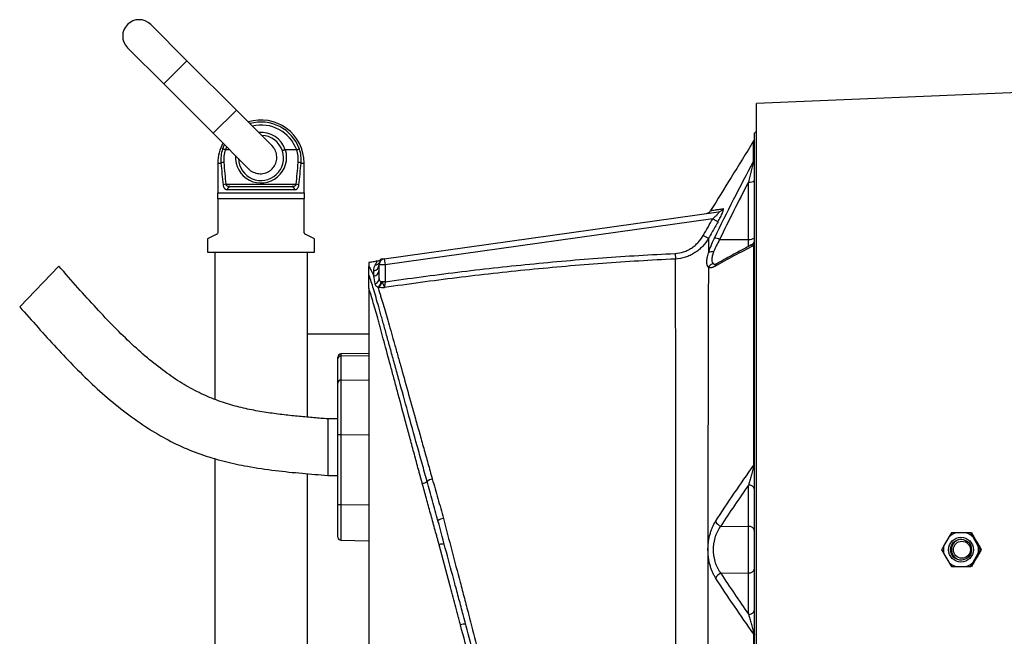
# Model space of a CAD drawing. Header units: millimetres. Extents: x 7 to 1926, y 9 to 1151.
# Tile 3 of 14: x 7 to 487, y 484 to 784. Entities that reach past the tile are written whole.
import ezdxf

# ---------------------------------------------------------------- set-up
doc = ezdxf.new("R2010")
doc.units = ezdxf.units.MM

msp = doc.modelspace()

# ---------------------------------------------------------------- linework, layer by layer
at = {"color": 7, "linetype": 'Continuous', "lineweight": 25}
for p, q in [((88.83, 764.45), (71.16, 782.13)), ((1328.4, 784.08), (366.4, 743.58)), ((59.84, 770.81), (77.52, 753.14)), ((112.88, 740.41), (88.83, 764.45)), ((77.52, 753.14), (101.56, 729.09)), ((130.19, 723.09), (112.88, 740.41)), ((366.4, 526.07), (366.4, 743.58)), ((366.4, 730.07), (365.4, 729.07)), ((101.56, 729.09), (118.88, 711.78)), ((365.4, 526.07), (365.4, 729.07)), ((109.58, 721.07), (107.52, 721.07)), ((142.27, 721.07), (136.83, 721.07)), ((103.9, 714.57), (103.9, 700.07)), ((145.9, 700.07), (145.9, 714.57)), ((362.45, 677.37), (362.45, 705.3)), ((107.75, 704.29), (142.04, 704.29)), ((141.25, 701.57), (108.55, 701.57)), ((109.71, 703.07), (140.08, 703.07)), ((103.9, 700.07), (145.9, 700.07)), ((145.9, 697.07), (103.9, 697.07)), ((103.9, 697.07), (103.9, 681)), ((145.9, 681), (145.9, 697.07)), ((184.98, 667.94), (347.89, 690.83)), ((345.02, 687.4), (185.4, 664.97)), ((345.02, 687.4), (347.58, 685.94)), ((103.07, 679.66), (98.9, 677.57)), ((98.9, 677.57), (98.9, 671.07)), ((150.9, 677.57), (146.73, 679.66)), ((150.9, 671.07), (150.9, 677.57)), ((340.42, 679.32), (342.98, 677.87)), ((348.36, 677.31), (362.45, 677.37)), ((98.9, 671.07), (102.4, 671.07)), ((102.4, 671.07), (102.4, 599.35)), ((102.4, 671.07), (147.4, 671.07)), ((147.4, 671.07), (150.9, 671.07)), ((147.4, 671.07), (147.4, 590.68)), ((184.99, 667.94), (184.98, 667.94)), ((184.98, 667.94), (185.4, 664.97)), ((326.66, 670.5), (326.79, 667.76)), ((26.45, 664.26), (7.31, 644.51)), ((185.4, 664.97), (182.4, 664.97)), ((182.4, 658.23), (182.4, 664.97)), ((182.75, 666.42), (182.72, 666.32)), ((185.4, 664.97), (185.4, 656.64)), ((185.4, 656.64), (183.67, 656.64)), ((177.4, 631.07), (147.4, 631.07)), ((162.4, 619.18), (162.4, 619.98)), ((162.4, 607.33), (162.4, 619.18)), ((177.4, 621.72), (163.87, 621.48)), ((163.87, 620.59), (177.4, 620.81)), ((163.87, 620.59), (163.87, 608.74)), ((162.4, 581.85), (162.4, 607.33)), ((163.87, 608.74), (177.4, 608.96)), ((163.87, 608.74), (163.87, 582.11)), ((162.4, 589.82), (157.4, 589.82)), ((157.4, 589.82), (157.4, 562.32)), ((162.4, 547.74), (162.4, 581.85)), ((163.87, 582.11), (177.4, 582.15)), ((163.87, 582.11), (163.87, 548)), ((102.4, 570.52), (102.4, 438.65)), ((147.4, 563.13), (147.4, 449.04)), ((157.4, 562.32), (162.4, 562.32)), ((362.45, 537.42), (362.45, 557.6)), ((162.4, 532.17), (162.4, 547.74)), ((163.87, 548), (177.4, 548.04)), ((211.03, 540.56), (210.93, 540.91)), ((348.94, 537.59), (362.45, 537.42)), ((362.45, 514.72), (362.45, 537.42)), ((468.31, 534.3), (463.64, 534.3)), ((471.07, 534.3), (470.79, 534.3)), ((163.87, 530.67), (177.4, 530.43)), ((177.4, 532.01), (177.4, 497.87)), ((211.69, 528.49), (211.51, 529.17)), ((460.03, 532.21), (457.69, 528.16)), ((474.26, 528.16), (471.93, 532.21)), ((365.4, 323.07), (365.4, 526.07)), ((366.4, 308.57), (366.4, 526.07)), ((457.69, 523.98), (460.03, 519.94)), ((471.93, 519.94), (474.26, 523.98)), ((475.82, 526.07), (475.53, 526.07)), ((348.95, 514.56), (362.45, 514.72)), ((362.45, 494.57), (362.45, 514.72)), ((463.64, 517.85), (468.31, 517.85)), ((471.07, 517.85), (470.79, 517.85))]:
    msp.add_line(p, q, dxfattribs=at)
at = {"color": 8, "linetype": 'Continuous', "lineweight": 25}
for p, q in [((88.83, 764.45), (77.52, 753.14)), ((112.88, 740.41), (101.56, 729.09)), ((106.12, 721.42), (107.07, 723.59)), ((108.13, 722.52), (107.52, 721.07)), ((103.9, 714.57), (105.4, 714.57)), ((144.4, 714.57), (145.9, 714.57)), ((362.45, 673.84), (362.45, 677.37)), ((163.87, 621.48), (163.87, 620.59)), ((163.87, 548), (163.87, 530.67))]:
    msp.add_line(p, q, dxfattribs=at)
at = {"color": 7, "linetype": 'Continuous', "lineweight": 25, "flags": 128}
for points in [[(364.98, 567.21), (365.07, 567.25), (365.16, 567.29), (365.23, 567.33), (365.29, 567.36), (365.34, 567.41), (365.37, 567.45), (365.39, 567.49), (365.4, 567.53)], [(364.98, 484.93), (365.08, 484.89), (365.16, 484.86), (365.23, 484.82), (365.29, 484.78), (365.34, 484.74), (365.37, 484.7), (365.39, 484.66), (365.4, 484.62)]]:
    msp.add_lwpolyline(points, dxfattribs=at)
at = {"color": 7, "linetype": 'Continuous', "lineweight": 25}
for centre, radius in [((465.97, 526.07), 6.05), ((466, 526.07), 5.1), ((466.4, 526.07), 4.15)]:
    msp.add_circle(centre, radius, dxfattribs=at)
for centre, radius, start, end in [((65.5, 776.47), 8, 45, 225), ((124.9, 714.57), 21, 0, 107.2813), ((124.9, 717.07), 11, 17.9653, 88.3418), ((362.4, 726.93), 3, 328.3026, 359.9996), ((124.9, 714.57), 21, 152.2639, 180), ((124.2, 716.03), 18.86, 163.4133, 184.4382), ((124.25, 716.22), 17.51, 163.8487, 184.4386), ((124.9, 717.07), 11, 181.6582, 17.9653), ((125.54, 716.22), 17.51, 355.5614, 16.1513), ((125.59, 716.03), 18.86, 355.5618, 16.5867), ((106.91, 710.75), 4.11, 91.655, 111.5751), ((142.89, 710.75), 4.11, 68.4249, 88.345), ((362.65, 716.99), 2.75, 327.018, 359.9004), ((363.13, 708.72), 3.48, 258.8058, 310.7047), ((108.09, 699.57), 4.73, 94.0546, 110.443), ((109.9, 701.72), 1.37, 97.983, 186.2077), ((139.89, 701.72), 1.37, 353.7923, 82.017), ((141.71, 699.57), 4.73, 69.557, 85.9454), ((341.42, 692.95), 3, 278.0002, 328.33), ((347.47, 693.72), 2.91, 278.1731, 331.2647), ((345.93, 672.95), 4.99, 60.8595, 90.8736), ((363.13, 680.79), 3.48, 258.8058, 310.7047), ((362.4, 677.3), 3, 297.1154, 359.9998), ((363.57, 675.56), 1.83, 319.8966, 359.1547), ((185.4, 664.97), 3, 98, 180), ((184.63, 664.86), 3, 97.9997, 126.5497), ((344.72, 668.42), 2.92, 75.4522, 127.5146), ((179.5, 662.35), 2.9, 276.6031, 358.7715), ((179.46, 665), 2.94, 277.4681, 359.2533), ((180.11, 667.65), 2.93, 277.5919, 332.9681), ((345.63, 662.39), 3.07, 93.9055, 152.4422), ((179.65, 658.3), 2.75, 287.9005, 358.4239), ((179.64, 657.15), 3.77, 304.9381, 354.0372), ((179.71, 656.91), 3.97, 311.6133, 356.1291), ((163.9, 619.98), 1.5, 91, 180), ((163.85, 619.13), 1.46, 89.2325, 178.2045), ((163.85, 607.29), 1.46, 89.2325, 178.2045), ((163.52, 579.8), 2.33, 81.3091, 118.7329), ((202.01, 564.7), 6.62, 282.9568, 305.1693), ((209.66, 554.7), 5.98, 102.4711, 129.8202), ((362.79, 554.96), 2.66, 11.2255, 97.3001), ((163.52, 545.69), 2.33, 81.3091, 118.7329), ((214.67, 535.36), 6.02, 98.5407, 126.1743), ((350.2, 541.55), 4.16, 204.3917, 252.3672), ((362.79, 534.79), 2.66, 11.2255, 97.3001), ((465.98, 526.08), 8.54, 105.8641, 134.1799), ((465.97, 526.08), 8.54, 45.8201, 74.1359), ((163.9, 532.17), 1.5, 180, 269), ((213.18, 524.95), 3.84, 74.2305, 112.8222), ((465.99, 526.07), 8.56, 165.8606, 194.1394), ((466.38, 526.08), 5.1, 92.1455, 180.0258), ((465.96, 526.07), 8.56, 345.8606, 14.1394), ((466.38, 526.07), 5.1, 179.9742, 267.854), ((465.98, 526.06), 8.54, 225.8201, 254.1359), ((465.97, 526.06), 8.54, 285.8641, 314.1799), ((350.21, 510.59), 4.16, 107.6585, 155.6506), ((362.79, 517.36), 2.66, 262.6999, 348.7745), ((362.79, 497.21), 2.66, 262.6999, 348.7745), ((223.6, 485.85), 3.89, 73.7036, 113.1661)]:
    msp.add_arc(centre, radius, start, end, dxfattribs=at)
at = {"color": 8, "linetype": 'Continuous', "lineweight": 25}
for centre, radius, start, end in [((124.9, 714.57), 19.98, 20.0318, 105.7351), ((124.9, 714.57), 18.55, 20.5075, 103.234), ((124.9, 717.07), 12.5, 18.597, 95.2082), ((124.9, 717.36), 12.5, 176.0104, 17.2832), ((348.28, 663.41), 2.41, 120.3848, 161.9046)]:
    msp.add_arc(centre, radius, start, end, dxfattribs=at)
at = {"color": 7, "linetype": 'Continuous', "lineweight": 25}
for centre, major_axis, ratio, start_param, end_param in [((124.9, 752.07), (0, 100.29), 0.194444, 1.950954, 2.067456), ((124.9, 752.07), (0, 100.29), 0.194444, 4.215729, 4.332232), ((124.9, 751.79), (0, 100.29), 0.209402, 1.950954, 2.067456), ((124.9, 751.79), (0, 100.29), 0.209402, 4.215729, 4.332232), ((488.38, 520.66), (-128.81, 222.61), 0.031541, 1.500143, 1.519934), ((488.38, 531.49), (128.81, 222.61), 0.031541, 1.621659, 1.641449)]:
    msp.add_ellipse(centre, major_axis=major_axis, ratio=ratio, start_param=start_param, end_param=end_param, dxfattribs=at)
for points, knots in [([(364.95, 725.35), (361.28, 719.41), (354.29, 708.09), (347.3, 696.76), (343.98, 691.38)], [0, 0, 0, 0, 0.5246323, 1, 1, 1, 1]), ([(107.43, 721.09), (107.28, 721.13), (107.14, 721.18), (106.87, 721.26), (106.75, 721.29), (106.52, 721.35), (106.41, 721.37), (106.24, 721.41), (106.17, 721.42), (106.12, 721.42)], [0, 0, 0, 0, 0.25, 0.25, 0.5, 0.5, 0.75, 0.75, 1, 1, 1, 1]), ([(130.28, 711.69), (130.85, 712.38), (131.99, 713.76), (132.7, 716.41), (132.54, 719.11), (131.65, 721.49), (130.54, 722.61), (130.06, 723.09)], [0, 0, 0, 0, 0.209556, 0.41908, 0.629509, 0.842288, 1, 1, 1, 1]), ([(136.74, 721.06), (136.65, 721.03), (136.56, 721), (136.38, 720.94), (136.29, 720.9), (136.11, 720.84), (136.03, 720.81), (135.88, 720.75), (135.81, 720.72), (135.62, 720.64), (135.52, 720.59), (135.39, 720.51), (135.35, 720.48), (135.36, 720.47)], [0, 0, 0, 0, 0.125, 0.125, 0.25, 0.25, 0.375, 0.375, 0.5, 0.5, 0.75, 0.75, 1, 1, 1, 1]), ([(142.37, 721.09), (142.51, 721.13), (142.65, 721.18), (142.92, 721.26), (143.05, 721.29), (143.28, 721.35), (143.38, 721.37), (143.55, 721.41), (143.62, 721.42), (143.67, 721.42)], [0, 0, 0, 0, 0.25, 0.25, 0.5, 0.5, 0.75, 0.75, 1, 1, 1, 1]), ([(345.85, 677.94), (348.89, 684.27), (352.01, 690.55), (358.39, 703.07), (361.65, 709.29), (364.95, 715.49)], [0, 0, 0, 0, 0.5, 0.5, 1, 1, 1, 1]), ([(364.95, 715.49), (364.91, 715.36), (364.87, 715.19), (364.77, 714.85), (364.72, 714.66), (364.57, 714.09), (364.47, 713.69), (364.16, 712.45), (363.94, 711.58), (363.52, 709.83), (363.3, 708.94), (362.88, 707.13), (362.66, 706.22), (362.45, 705.3)], [0, 0, 0, 0, 0.0625, 0.0625, 0.125, 0.125, 0.25, 0.25, 0.5, 0.5, 0.75, 0.75, 1, 1, 1, 1]), ([(118.78, 711.91), (118.8, 711.88), (119.35, 711.07), (121.1, 710.08), (123.75, 709.24), (126.55, 709.44), (128.78, 710.36), (129.87, 711.32), (130.28, 711.69)], [0, 0, 0, 0, 0.008845, 0.228977, 0.446346, 0.66008, 0.8707, 1, 1, 1, 1]), ([(106.43, 704), (106.46, 703.8), (106.49, 703.61), (106.58, 703.25), (106.64, 703.07), (106.76, 702.76), (106.84, 702.62), (107, 702.36), (107.09, 702.25), (107.28, 702.05), (107.38, 701.96), (107.59, 701.81), (107.7, 701.76), (108.05, 701.62), (108.29, 701.57), (108.55, 701.57)], [0, 0, 0, 0, 0.125, 0.125, 0.25, 0.25, 0.375, 0.375, 0.5, 0.5, 0.625, 0.625, 0.75, 0.75, 1, 1, 1, 1]), ([(109.71, 703.07), (109.51, 703.07), (109.3, 703.09), (108.91, 703.17), (108.72, 703.22), (108.36, 703.4), (108.19, 703.52), (107.98, 703.76), (107.92, 703.86), (107.82, 704.06), (107.78, 704.17), (107.75, 704.29)], [0, 0, 0, 0, 0.25, 0.25, 0.5, 0.5, 0.75, 0.75, 0.875, 0.875, 1, 1, 1, 1]), ([(142.04, 704.29), (142.02, 704.17), (141.98, 704.06), (141.88, 703.86), (141.81, 703.77), (141.61, 703.52), (141.44, 703.4), (141.08, 703.23), (140.89, 703.17), (140.49, 703.09), (140.29, 703.07), (140.08, 703.07)], [0, 0, 0, 0, 0.125, 0.125, 0.25, 0.25, 0.5, 0.5, 0.75, 0.75, 1, 1, 1, 1]), ([(141.25, 701.57), (141.5, 701.57), (141.75, 701.62), (142.21, 701.8), (142.42, 701.95), (142.71, 702.25), (142.8, 702.36), (142.96, 702.62), (143.03, 702.77), (143.16, 703.08), (143.21, 703.25), (143.3, 703.61), (143.34, 703.8), (143.36, 704)], [0, 0, 0, 0, 0.25, 0.25, 0.5, 0.5, 0.625, 0.625, 0.75, 0.75, 0.875, 0.875, 1, 1, 1, 1]), ([(145.9, 700.07), (145.9, 699.65), (145.9, 699.18), (145.9, 698.18), (145.9, 697.64), (145.9, 697.07)], [0, 0, 0, 0, 0.5, 0.5, 1, 1, 1, 1]), ([(347.58, 685.94), (347.79, 686.31), (348, 686.69), (348.4, 687.44), (348.6, 687.81), (348.96, 688.54), (349.14, 688.9), (349.46, 689.6), (349.6, 689.93), (349.8, 690.41), (349.86, 690.56), (349.96, 690.86), (350.01, 690.99), (350.13, 691.39), (350.19, 691.62), (350.23, 691.89), (350.24, 691.97), (350.24, 692.11), (350.23, 692.16), (350.18, 692.29), (350.12, 692.33), (350.03, 692.31)], [0, 0, 0, 0, 0.125, 0.125, 0.25, 0.25, 0.375, 0.375, 0.5, 0.5, 0.5625, 0.5625, 0.625, 0.625, 0.75, 0.75, 0.8125, 0.8125, 0.875, 0.875, 1, 1, 1, 1]), ([(347.89, 690.83), (347.94, 690.84), (347.98, 690.84), (348.05, 690.82), (348.07, 690.79), (348.09, 690.7), (348.06, 690.59), (347.91, 690.33), (347.8, 690.17), (347.54, 689.85), (347.39, 689.68), (347.07, 689.33), (346.9, 689.15), (346.54, 688.8), (346.36, 688.62), (345.8, 688.09), (345.42, 687.74), (345.02, 687.4)], [0, 0, 0, 0, 0.0625, 0.0625, 0.125, 0.125, 0.25, 0.25, 0.375, 0.375, 0.5, 0.5, 0.625, 0.625, 0.75, 0.75, 1, 1, 1, 1]), ([(347.58, 685.94), (346.58, 684.2), (345.59, 682.46), (344.6, 680.73), (344.06, 679.78), (343.52, 678.82), (342.98, 677.87)], [0, 0, 0, 0, 0.006000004, 0.006000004, 0.006000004, 0.009284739, 0.009284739, 0.009284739, 0.009284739]), ([(103.9, 681), (103.9, 680.91), (103.89, 680.82), (103.86, 680.65), (103.84, 680.57), (103.75, 680.35), (103.68, 680.22), (103.52, 680), (103.43, 679.91), (103.25, 679.76), (103.16, 679.71), (103.07, 679.66)], [0, 0, 0, 0, 0.125, 0.125, 0.25, 0.25, 0.5, 0.5, 0.75, 0.75, 1, 1, 1, 1]), ([(146.73, 679.66), (146.63, 679.71), (146.54, 679.76), (146.36, 679.91), (146.28, 680), (146.15, 680.16), (146.11, 680.22), (146.04, 680.35), (146.01, 680.42), (145.93, 680.65), (145.9, 680.82), (145.9, 681)], [0, 0, 0, 0, 0.25, 0.25, 0.5, 0.5, 0.625, 0.625, 0.75, 0.75, 1, 1, 1, 1]), ([(326.66, 670.5), (328.09, 670.57), (329.49, 670.84), (331.18, 671.4), (331.52, 671.52), (332.18, 671.79), (332.51, 671.94), (333.46, 672.4), (334.08, 672.75), (335.26, 673.52), (335.83, 673.95), (336.65, 674.64), (336.91, 674.88), (337.43, 675.38), (337.68, 675.63), (338.88, 676.93), (339.71, 678.07), (340.42, 679.32)], [0, 0, 0, 0, 0.25, 0.25, 0.3125, 0.3125, 0.375, 0.375, 0.5, 0.5, 0.625, 0.625, 0.6875, 0.6875, 0.75, 0.75, 1, 1, 1, 1]), ([(342.98, 677.87), (342.14, 676.43), (341.15, 675.1), (339.73, 673.61), (339.43, 673.31), (338.82, 672.75), (338.51, 672.47), (337.54, 671.68), (336.87, 671.19), (335.48, 670.31), (334.76, 669.91), (333.63, 669.38), (333.25, 669.22), (332.48, 668.91), (332.08, 668.77), (330.1, 668.14), (328.47, 667.84), (326.79, 667.76)], [0, 0, 0, 0, 0.25, 0.25, 0.3125, 0.3125, 0.375, 0.375, 0.5, 0.5, 0.625, 0.625, 0.6875, 0.6875, 0.75, 0.75, 1, 1, 1, 1]), ([(342.94, 670.73), (343.11, 671.27), (343.29, 671.84), (343.72, 673.01), (343.95, 673.61), (344.68, 675.42), (345.24, 676.66), (345.85, 677.94)], [0, 0, 0, 0, 0.25, 0.25, 0.5, 0.5, 1, 1, 1, 1]), ([(342.98, 677.87), (342.97, 676.81), (342.97, 675.68), (342.95, 673.3), (342.95, 672.05), (342.94, 670.73)], [0, 0, 0, 0, 0.5, 0.5, 1, 1, 1, 1]), ([(348.36, 677.31), (347.75, 676.25), (347.2, 675.21), (346.47, 673.68), (346.23, 673.18), (345.81, 672.18), (345.62, 671.7), (345.45, 671.24)], [0, 0, 0, 0, 0.5, 0.5, 0.75, 0.75, 1, 1, 1, 1]), ([(364.97, 674.39), (361.71, 672.69), (358.49, 670.99), (352.16, 667.58), (349.04, 665.87), (345.99, 664.16)], [0, 0, 0, 0, 0.5, 0.5, 1, 1, 1, 1]), ([(363.74, 674.62), (361.24, 673.29), (356.13, 670.57), (350.6, 667.52), (347.6, 665.81), (347.06, 665.5)], [0, 0, 0, 0, 0.440347, 0.899131, 1, 1, 1, 1]), ([(364.98, 567.21), (364.98, 572.36), (364.98, 577.45), (364.98, 585), (364.98, 587.5), (364.98, 592.47), (364.98, 594.95), (364.98, 607.21), (364.98, 616.63), (364.97, 630.19), (364.97, 634.62), (364.97, 641.11), (364.97, 643.25), (364.97, 647.46), (364.97, 649.53), (364.97, 653.62), (364.97, 655.63), (364.97, 659.57), (364.97, 661.51), (364.97, 667.21), (364.97, 670.87), (364.97, 674.39)], [0, 0, 0, 0, 0.125, 0.125, 0.1875, 0.1875, 0.25, 0.25, 0.5, 0.5, 0.625, 0.625, 0.6875, 0.6875, 0.75, 0.75, 0.8125, 0.8125, 0.875, 0.875, 1, 1, 1, 1]), ([(182.89, 667.2), (182.83, 667.16), (182.54, 666.95), (182.07, 666.76), (181.65, 666.74), (181.52, 666.73)], [0, 0, 0, 0, 0.152338, 0.726, 1, 1, 1, 1]), ([(184.25, 667.83), (184.24, 667.83), (184.22, 667.83), (184.44, 667.86), (184.58, 667.88), (184.63, 667.89)], [0, 0, 0, 0, 0.256721, 0.781977, 1, 1, 1, 1]), ([(326.79, 667.76), (314.93, 667.2), (303.07, 666.48), (279.38, 664.74), (267.54, 663.72), (243.9, 661.39), (232.1, 660.07), (208.52, 657.16), (196.75, 655.57), (185, 653.83)], [0, 0, 0, 0, 0.25, 0.25, 0.5, 0.5, 0.75, 0.75, 1, 1, 1, 1]), ([(185.4, 656.64), (197.11, 658.36), (208.83, 659.94), (232.32, 662.83), (244.08, 664.14), (267.63, 666.46), (279.43, 667.48), (303.03, 669.21), (314.84, 669.94), (326.66, 670.5)], [0, 0, 0, 0, 0.25, 0.25, 0.5, 0.5, 0.75, 0.75, 1, 1, 1, 1]), ([(330.12, 354.08), (330.05, 354.87), (329.96, 355.91), (329.75, 358.46), (329.63, 359.98), (329.42, 362.63), (329.35, 363.58), (329.23, 365.09), (329.19, 365.6), (329.12, 366.65), (329.08, 367.18), (328.9, 369.86), (328.77, 372.13), (328.41, 379.26), (328.21, 384.46), (327.95, 392.92), (327.87, 395.85), (327.76, 400.42), (327.73, 401.97), (327.66, 405.13), (327.63, 406.73), (327.49, 414.81), (327.4, 421.59), (327.26, 435.75), (327.21, 443.13), (327.17, 452.72), (327.16, 454.66), (327.15, 458.57), (327.14, 460.54), (327.13, 466.47), (327.12, 470.46), (327.12, 476.5), (327.11, 478.52), (327.11, 482.59), (327.1, 484.63), (327.09, 490.8), (327.09, 494.96), (327.09, 501.27), (327.09, 503.39), (327.08, 506.58), (327.08, 507.65), (327.08, 509.8), (327.08, 510.87), (327.08, 516.26), (327.08, 520.55), (327.08, 529.1), (327.08, 533.36), (327.08, 541.86), (327.08, 546.09), (327.07, 554.52), (327.07, 558.72), (327.07, 565), (327.07, 567.09), (327.07, 571.24), (327.06, 573.29), (327.06, 583.47), (327.05, 591.31), (327.03, 602.64), (327.02, 606.34), (327.01, 611.78), (327, 613.58), (327, 617.12), (326.99, 618.85), (326.97, 627.37), (326.95, 633.69), (326.92, 642.44), (326.91, 645.24), (326.89, 648.58), (326.89, 649.24), (326.88, 650.54), (326.88, 651.18), (326.87, 653.08), (326.86, 654.31), (326.85, 657.86), (326.84, 660.07), (326.81, 664.16), (326.8, 666.04), (326.79, 667.76)], [0, 0, 0, 0, 0.03125, 0.03125, 0.0625, 0.0625, 0.078125, 0.078125, 0.085938, 0.085938, 0.09375, 0.09375, 0.125, 0.125, 0.1875, 0.1875, 0.21875, 0.21875, 0.234375, 0.234375, 0.25, 0.25, 0.3125, 0.3125, 0.375, 0.375, 0.390625, 0.390625, 0.40625, 0.40625, 0.4375, 0.4375, 0.453125, 0.453125, 0.46875, 0.46875, 0.5, 0.5, 0.515625, 0.515625, 0.523437, 0.523437, 0.53125, 0.53125, 0.5625, 0.5625, 0.59375, 0.59375, 0.625, 0.625, 0.65625, 0.65625, 0.671875, 0.671875, 0.6875, 0.6875, 0.75, 0.75, 0.78125, 0.78125, 0.796875, 0.796875, 0.8125, 0.8125, 0.875, 0.875, 0.90625, 0.90625, 0.914062, 0.914062, 0.921875, 0.921875, 0.9375, 0.9375, 0.96875, 0.96875, 1, 1, 1, 1]), ([(342.9, 663.81), (342.67, 664.07), (342.48, 664.41), (342.28, 665.05), (342.23, 665.29), (342.16, 665.81), (342.15, 666.08), (342.15, 666.97), (342.22, 667.63), (342.43, 668.72), (342.52, 669.1), (342.71, 669.9), (342.82, 670.31), (342.94, 670.73)], [0, 0, 0, 0, 0.25, 0.25, 0.375, 0.375, 0.5, 0.5, 0.75, 0.75, 0.875, 0.875, 1, 1, 1, 1]), ([(345.45, 671.24), (345.31, 670.87), (345.19, 670.51), (344.97, 669.82), (344.87, 669.48), (344.63, 668.53), (344.54, 667.96), (344.54, 667.21), (344.56, 666.98), (344.64, 666.56), (344.7, 666.37), (344.93, 665.87), (345.15, 665.62), (345.42, 665.45)], [0, 0, 0, 0, 0.125, 0.125, 0.25, 0.25, 0.5, 0.5, 0.625, 0.625, 0.75, 0.75, 1, 1, 1, 1]), ([(157.4, 589.82), (155.18, 590.01), (150.58, 590.38), (143.5, 591.01), (136.04, 591.79), (128.27, 592.8), (120.29, 594.16), (112.14, 596.02), (103.87, 598.57), (95.55, 602.06), (87.2, 606.59), (78.82, 612.15), (70.38, 618.72), (61.86, 626.26), (53.24, 634.7), (44.48, 643.95), (35.53, 653.89), (29.52, 660.75), (26.45, 664.26)], [0, 0, 0, 0, 0.04261, 0.088057, 0.136008, 0.186034, 0.237676, 0.290826, 0.345714, 0.402895, 0.463102, 0.526963, 0.594979, 0.667421, 0.744346, 0.825622, 0.91098, 1, 1, 1, 1]), ([(181.59, 666.74), (180.89, 666.63), (179.49, 666.41), (178.09, 666.19), (177.4, 666.07)], [0, 0, 0, 0, 0.4999898, 1, 1, 1, 1]), ([(177.4, 660.37), (177.4, 660.81), (177.4, 661.2), (177.4, 661.93), (177.4, 662.27), (177.4, 663.19), (177.4, 663.69), (177.4, 664.1)], [0, 0, 0, 0, 0.25, 0.25, 0.5, 0.5, 1, 1, 1, 1]), ([(177.4, 664.1), (177.61, 663.84), (177.82, 663.55), (178.22, 662.9), (178.42, 662.54), (179.02, 661.38), (179.42, 660.48), (179.83, 659.47)], [0, 0, 0, 0, 0.25, 0.25, 0.5, 0.5, 1, 1, 1, 1]), ([(179.84, 662.09), (179.84, 662.61), (179.92, 663.09), (180.15, 663.98), (180.31, 664.39), (180.5, 664.75)], [0, 0, 0, 0, 0.5, 0.5, 1, 1, 1, 1]), ([(342.9, 663.81), (342.9, 662.89), (342.9, 661.95), (342.89, 660.03), (342.88, 659.04), (342.87, 656.02), (342.86, 653.94), (342.84, 647.46), (342.82, 642.86), (342.79, 633.11), (342.77, 627.95), (342.76, 621.15), (342.76, 619.77), (342.75, 616.97), (342.75, 615.57), (342.74, 611.32), (342.73, 608.44), (342.72, 599.68), (342.71, 593.67), (342.7, 584.4), (342.7, 581.27), (342.7, 576.51), (342.69, 574.91), (342.69, 571.7), (342.69, 570.08), (342.69, 561.94), (342.69, 555.4), (342.69, 542.24), (342.69, 535.63), (342.69, 525.66), (342.69, 522.32), (342.69, 517.31), (342.69, 515.64), (342.69, 512.29), (342.69, 510.61), (342.68, 505.58), (342.68, 502.26), (342.68, 495.68), (342.68, 492.43), (342.67, 485.96), (342.66, 482.76), (342.66, 476.4), (342.65, 473.25), (342.65, 466.98), (342.65, 463.87), (342.65, 459.24), (342.65, 457.71), (342.65, 454.64), (342.66, 453.11), (342.66, 445.53), (342.67, 439.65), (342.7, 428.26), (342.72, 422.75), (342.76, 412.1), (342.78, 406.96), (342.81, 400.79), (342.81, 399.57), (342.82, 397.15), (342.83, 395.95), (342.84, 392.42), (342.86, 390.14), (342.87, 387.92)], [0, 0, 0, 0, 0.015625, 0.015625, 0.03125, 0.03125, 0.0625, 0.0625, 0.125, 0.125, 0.1875, 0.1875, 0.203125, 0.203125, 0.21875, 0.21875, 0.25, 0.25, 0.3125, 0.3125, 0.34375, 0.34375, 0.359375, 0.359375, 0.375, 0.375, 0.4375, 0.4375, 0.5, 0.5, 0.53125, 0.53125, 0.546875, 0.546875, 0.5625, 0.5625, 0.59375, 0.59375, 0.625, 0.625, 0.65625, 0.65625, 0.6875, 0.6875, 0.71875, 0.71875, 0.734375, 0.734375, 0.75, 0.75, 0.8125, 0.8125, 0.875, 0.875, 0.9375, 0.9375, 0.953125, 0.953125, 0.96875, 0.96875, 1, 1, 1, 1]), ([(345.99, 664.16), (345.67, 663.98), (345.35, 663.83), (344.76, 663.61), (344.48, 663.54), (343.96, 663.47), (343.72, 663.48), (343.39, 663.55), (343.28, 663.59), (343.08, 663.68), (342.99, 663.74), (342.9, 663.81)], [0, 0, 0, 0, 0.25, 0.25, 0.5, 0.5, 0.75, 0.75, 0.875, 0.875, 1, 1, 1, 1]), ([(347.09, 665.51), (347.03, 665.48), (346.78, 665.33), (346.53, 665.22), (346.34, 665.19), (346.39, 665.19), (346.39, 665.19)], [0, 0, 0, 0, 0.116474, 0.558009, 0.975075, 1, 1, 1, 1]), ([(205.82, 559.29), (205.41, 560.78), (205.01, 562.25), (204.2, 565.19), (203.39, 568.11), (202.59, 571), (201.79, 573.88), (201.4, 575.31), (199.43, 582.43), (197.91, 587.92), (194.99, 598.52), (193.58, 603.63), (191.54, 610.99), (190.88, 613.4), (189.91, 616.93), (189.58, 618.09), (188.95, 620.38), (188.64, 621.51), (187.72, 624.85), (187.12, 627), (185.97, 631.16), (185.42, 633.16), (184.61, 636.04), (184.35, 636.99), (183.83, 638.83), (183.58, 639.73), (182.84, 642.37), (182.37, 644.05), (181.46, 647.24), (181.03, 648.74), (180.21, 651.56), (179.82, 652.88), (179.06, 655.35), (178.7, 656.49), (178.02, 658.58), (177.7, 659.52), (177.4, 660.37)], [0, 0, 0, 0, 0.03125, 0.03125, 0.0625, 0.09375, 0.09375, 0.125, 0.125, 0.25, 0.25, 0.375, 0.375, 0.4375, 0.4375, 0.46875, 0.46875, 0.5, 0.5, 0.5625, 0.5625, 0.625, 0.625, 0.65625, 0.65625, 0.6875, 0.6875, 0.75, 0.75, 0.8125, 0.8125, 0.875, 0.875, 0.9375, 0.9375, 1, 1, 1, 1]), ([(177.4, 653.56), (177.4, 654.78), (177.4, 655.95), (177.4, 658.22), (177.4, 659.31), (177.4, 660.37)], [0, 0, 0, 0, 0.5, 0.5, 1, 1, 1, 1]), ([(182.4, 658.23), (182.4, 658.06), (182.41, 657.9), (182.49, 657.61), (182.54, 657.47), (182.71, 657.23), (182.81, 657.12), (183.07, 656.93), (183.23, 656.84), (183.4, 656.75)], [0, 0, 0, 0, 0.25, 0.25, 0.5, 0.5, 0.75, 0.75, 1, 1, 1, 1]), ([(202.92, 560.3), (202.88, 560.46), (202.84, 560.62), (202.75, 560.95), (202.62, 561.43), (202.32, 562.55), (202.07, 563.5), (201.55, 565.41), (201.21, 566.68), (200.2, 570.46), (199.53, 572.96), (198.53, 576.68), (198.2, 577.91), (197.54, 580.35), (197.22, 581.56), (196.25, 585.17), (195.61, 587.54), (193.73, 594.53), (192.52, 599.04), (190.76, 605.58), (190.19, 607.72), (189.34, 610.88), (189.06, 611.92), (188.5, 613.99), (188.22, 615.01), (186.86, 620.08), (185.82, 623.91), (184.36, 629.33), (183.88, 631.08), (183.19, 633.62), (182.96, 634.46), (182.51, 636.1), (182.29, 636.9), (181.2, 640.86), (180.39, 643.76), (179.25, 647.73), (178.87, 648.98), (178.32, 650.77), (178.14, 651.35), (177.77, 652.48), (177.58, 653.03), (177.4, 653.56)], [0, 0, 0, 0, 0.003906, 0.003906, 0.007812, 0.015625, 0.03125, 0.03125, 0.0625, 0.0625, 0.125, 0.125, 0.15625, 0.15625, 0.1875, 0.1875, 0.25, 0.25, 0.375, 0.375, 0.4375, 0.4375, 0.46875, 0.46875, 0.5, 0.5, 0.625, 0.625, 0.6875, 0.6875, 0.71875, 0.71875, 0.75, 0.75, 0.875, 0.875, 0.9375, 0.9375, 0.96875, 0.96875, 1, 1, 1, 1]), ([(177.4, 653.56), (177.4, 652.52), (177.4, 648.36), (177.4, 639.68), (177.4, 626.12), (177.4, 610.24), (177.4, 592.27), (177.4, 579.09), (177.4, 570.85), (177.4, 567.93), (177.4, 563.16), (177.4, 558.01), (177.4, 552.62), (177.4, 547.14), (177.4, 541.78), (177.4, 536.68), (177.4, 533.52), (177.4, 532.01)], [0.130712, 0.130712, 0.130712, 0.130712, 0.1487372, 0.1983163, 0.2478954, 0.2974745, 0.3470536, 0.3966326, 0.3966326, 0.406703, 0.4167734, 0.4268438, 0.4369142, 0.4469846, 0.457055, 0.4671254, 0.4771957, 0.4771957, 0.4771957, 0.4771957]), ([(181.81, 654.05), (181.6, 654.17), (181.42, 654.29), (181.11, 654.54), (180.99, 654.66), (180.78, 654.93), (180.69, 655.07), (180.56, 655.37), (180.52, 655.53), (180.49, 655.69)], [0, 0, 0, 0, 0.25, 0.25, 0.5, 0.5, 0.75, 0.75, 1, 1, 1, 1]), ([(181.81, 654.05), (182.16, 652.98), (182.52, 651.84), (183.09, 650.02), (183.28, 649.4), (183.67, 648.11), (183.87, 647.45), (184.88, 644.06), (185.74, 641.11), (187.58, 634.72), (188.55, 631.29), (189.85, 626.71), (190.11, 625.78), (190.64, 623.89), (190.91, 622.93), (191.45, 620.99), (191.73, 620.01), (192.29, 618.02), (192.57, 617.01), (193.99, 611.94), (195.17, 607.73), (197.6, 599.02), (198.86, 594.52), (200.81, 587.56), (201.47, 585.2), (202.47, 581.62), (202.81, 580.41), (203.49, 577.99), (203.83, 576.76), (204.86, 573.08), (205.56, 570.6), (206.6, 566.85), (206.95, 565.6), (207.65, 563.08), (208.01, 561.81), (208.36, 560.54)], [0, 0, 0, 0, 0.0625, 0.0625, 0.09375, 0.09375, 0.125, 0.125, 0.25, 0.25, 0.375, 0.375, 0.40625, 0.40625, 0.4375, 0.4375, 0.46875, 0.46875, 0.5, 0.5, 0.625, 0.625, 0.75, 0.75, 0.8125, 0.8125, 0.84375, 0.84375, 0.875, 0.875, 0.9375, 0.9375, 0.96875, 0.96875, 1, 1, 1, 1]), ([(185, 653.83), (184.88, 653.82), (184.76, 653.81), (184.53, 653.8), (184.41, 653.8), (184.06, 653.8), (183.83, 653.8), (183.16, 653.83), (182.74, 653.87), (182.35, 653.94)], [0, 0, 0, 0, 0.125, 0.125, 0.25, 0.25, 0.5, 0.5, 1, 1, 1, 1]), ([(183.67, 656.64), (183.88, 656.42), (184.07, 656.18), (184.39, 655.65), (184.52, 655.38), (184.73, 654.85), (184.81, 654.6), (184.91, 654.27), (184.93, 654.17), (184.97, 653.98), (184.99, 653.9), (185, 653.83)], [0, 0, 0, 0, 0.25, 0.25, 0.5, 0.5, 0.75, 0.75, 0.875, 0.875, 1, 1, 1, 1]), ([(185.4, 656.64), (185.36, 656.35), (185.32, 656.06), (185.26, 655.65), (185.24, 655.51), (185.2, 655.24), (185.18, 655.11), (185.13, 654.75), (185.1, 654.52), (185.04, 654.13), (185.02, 653.96), (185, 653.83)], [0, 0, 0, 0, 0.25, 0.25, 0.375, 0.375, 0.5, 0.5, 0.75, 0.75, 1, 1, 1, 1]), ([(7.31, 644.51), (10.28, 641.13), (16.19, 634.41), (25.16, 624.49), (34.33, 614.84), (43.83, 605.54), (53.84, 596.75), (64.48, 588.67), (75.28, 581.79), (86.09, 576.19), (96.73, 571.98), (107.49, 568.9), (119.21, 566.44), (131.67, 564.61), (144.73, 563.29), (153.23, 562.64), (157.4, 562.32)], [0, 0, 0, 0, 0.075782, 0.150783, 0.225431, 0.300064, 0.374771, 0.449773, 0.525045, 0.590363, 0.654638, 0.717589, 0.778744, 0.856355, 0.929624, 1, 1, 1, 1]), ([(346.41, 539.84), (349.38, 544.45), (352.42, 549.03), (358.62, 558.15), (361.78, 562.69), (364.98, 567.21)], [0, 0, 0, 0, 0.5, 0.5, 1, 1, 1, 1]), ([(364.98, 567.21), (364.94, 566.96), (364.89, 566.72), (364.79, 566.24), (364.74, 566.01), (364.59, 565.33), (364.49, 564.89), (364.17, 563.61), (363.96, 562.8), (363.53, 561.24), (363.31, 560.48), (362.88, 559.01), (362.66, 558.3), (362.45, 557.6)], [0, 0, 0, 0, 0.0625, 0.0625, 0.125, 0.125, 0.25, 0.25, 0.5, 0.5, 0.75, 0.75, 1, 1, 1, 1]), ([(211.51, 529.17), (211.47, 529.32), (211.42, 529.47), (211.34, 529.78), (211.21, 530.23), (211.09, 530.69), (210.84, 531.6), (210.67, 532.2), (210.17, 534.03), (209.83, 535.25), (208.82, 538.91), (208.15, 541.35), (206.82, 546.2), (206.16, 548.62), (204.83, 553.45), (204.17, 555.86), (203.5, 558.26)], [0, 0, 0, 0, 0.015625, 0.015625, 0.03125, 0.0625, 0.0625, 0.125, 0.125, 0.25, 0.25, 0.5, 0.5, 0.75, 0.75, 1, 1, 1, 1]), ([(211.12, 540.22), (210.26, 543.44), (209.37, 546.64), (208.03, 551.41), (207.58, 553), (206.7, 556.16), (206.26, 557.73), (205.82, 559.29)], [0, 0, 0, 0, 0.5, 0.5, 0.75, 0.75, 1, 1, 1, 1]), ([(208.36, 560.54), (209.25, 557.38), (210.18, 554.2), (212.01, 547.79), (212.92, 544.57), (213.78, 541.31)], [0, 0, 0, 0, 0.5, 0.5, 1, 1, 1, 1]), ([(241.96, 425.13), (240.84, 429.3), (239.69, 433.58), (237.35, 442.33), (236.15, 446.81), (234.31, 453.66), (233.69, 455.97), (232.45, 460.62), (231.82, 462.96), (229.93, 470.01), (228.65, 474.78), (226.06, 484.47), (224.74, 489.4), (223.05, 495.68), (222.72, 496.94), (222.04, 499.47), (221.7, 500.75), (220.68, 504.56), (219.99, 507.1), (217.95, 514.73), (216.59, 519.82), (213.86, 530.01), (212.49, 535.11), (211.12, 540.22)], [0, 0, 0, 0, 0.125, 0.125, 0.25, 0.25, 0.3125, 0.3125, 0.375, 0.375, 0.5, 0.5, 0.625, 0.625, 0.65625, 0.65625, 0.6875, 0.6875, 0.75, 0.75, 0.875, 0.875, 1, 1, 1, 1]), ([(213.78, 541.31), (215.14, 536.11), (216.51, 530.91), (219.23, 520.53), (220.59, 515.35), (222.63, 507.58), (223.31, 504.99), (224.32, 501.11), (224.66, 499.82), (225.34, 497.24), (225.68, 495.95), (227.36, 489.56), (228.68, 484.54), (231.27, 474.66), (232.55, 469.81), (234.44, 462.62), (235.06, 460.24), (236.3, 455.51), (236.92, 453.16), (238.15, 448.5), (238.75, 446.19), (239.95, 441.63), (240.54, 439.37), (242.3, 432.68), (243.44, 428.32), (244.55, 424.08)], [0, 0, 0, 0, 0.125, 0.125, 0.25, 0.25, 0.3125, 0.3125, 0.34375, 0.34375, 0.375, 0.375, 0.5, 0.5, 0.625, 0.625, 0.6875, 0.6875, 0.75, 0.75, 0.8125, 0.8125, 0.875, 0.875, 1, 1, 1, 1]), ([(346.42, 512.31), (346.14, 512.74), (345.88, 513.19), (345.37, 514.13), (345.13, 514.63), (344.68, 515.65), (344.46, 516.18), (344.17, 517.01), (344.07, 517.3), (343.89, 517.87), (343.8, 518.16), (343.39, 519.65), (343.13, 520.88), (342.87, 522.81), (342.8, 523.47), (342.71, 524.78), (342.67, 526.1), (342.71, 527.41), (342.8, 528.73), (342.87, 529.39), (343.14, 531.31), (343.39, 532.53), (343.8, 534), (343.89, 534.29), (344.07, 534.87), (344.17, 535.15), (344.47, 535.98), (344.68, 536.52), (345.36, 538.05), (345.86, 538.98), (346.41, 539.84)], [0, 0, 0, 0, 0.0625, 0.0625, 0.125, 0.125, 0.1875, 0.1875, 0.21875, 0.21875, 0.25, 0.25, 0.375, 0.375, 0.4375, 0.4375, 0.5, 0.5625, 0.5625, 0.625, 0.625, 0.75, 0.75, 0.78125, 0.78125, 0.8125, 0.8125, 0.875, 0.875, 1, 1, 1, 1]), ([(348.94, 537.59), (348.4, 536.89), (347.91, 536.13), (347.23, 534.86), (347.02, 534.42), (346.62, 533.5), (346.44, 533.02), (345.94, 531.55), (345.68, 530.52), (345.41, 528.89), (345.34, 528.33), (345.24, 527.21), (345.2, 526.1), (345.24, 524.98), (345.33, 523.86), (345.4, 523.3), (345.67, 521.67), (345.93, 520.63), (346.43, 519.14), (346.62, 518.66), (347.02, 517.74), (347.23, 517.3), (347.9, 516.04), (348.41, 515.26), (348.95, 514.56)], [0, 0, 0, 0, 0.125, 0.125, 0.1875, 0.1875, 0.25, 0.25, 0.375, 0.375, 0.4375, 0.4375, 0.5, 0.5625, 0.5625, 0.625, 0.625, 0.75, 0.75, 0.8125, 0.8125, 0.875, 0.875, 1, 1, 1, 1]), ([(461.3, 534.3), (461.1, 533.98), (460.9, 533.65), (460.47, 532.95), (460.25, 532.59), (460.03, 532.21)], [0, 0, 0, 0, 0.5, 0.5, 1, 1, 1, 1]), ([(463.64, 534.3), (463.21, 534.3), (462.8, 534.3), (462.03, 534.3), (461.66, 534.3), (461.3, 534.3)], [0, 0, 0, 0, 0.5, 0.5, 1, 1, 1, 1]), ([(470.79, 534.3), (470.41, 534.3), (470.02, 534.3), (469.2, 534.3), (468.76, 534.3), (468.31, 534.3)], [0, 0, 0, 0, 0.5, 0.5, 1, 1, 1, 1]), ([(471.93, 532.21), (471.71, 532.59), (471.51, 532.96), (471.14, 533.65), (470.96, 533.98), (470.79, 534.3)], [0, 0, 0, 0, 0.5, 0.5, 1, 1, 1, 1]), ([(471.07, 534.3), (471.26, 534), (471.45, 533.68), (471.86, 533.02), (472.06, 532.68), (472.28, 532.32)], [0, 0, 0, 0, 0.5, 0.5, 1, 1, 1, 1]), ([(222.07, 489.43), (221.95, 489.83), (221.84, 490.24), (221.63, 491.05), (221.3, 492.27), (220.54, 495.12), (219.9, 497.56), (218.6, 502.45), (217.73, 505.7), (215.14, 515.47), (213.41, 521.98), (211.69, 528.49)], [0, 0, 0, 0, 0.03125, 0.03125, 0.0625, 0.125, 0.25, 0.25, 0.5, 0.5, 1, 1, 1, 1]), ([(457.69, 528.16), (457.48, 527.78), (457.28, 527.42), (456.91, 526.73), (456.73, 526.39), (456.56, 526.07)], [0, 0, 0, 0, 0.5, 0.5, 1, 1, 1, 1]), ([(475.53, 526.07), (475.34, 526.39), (475.14, 526.72), (474.82, 527.24), (474.71, 527.41), (474.49, 527.78), (474.38, 527.97), (474.26, 528.16)], [0, 0, 0, 0, 0.5, 0.5, 0.75, 0.75, 1, 1, 1, 1]), ([(474.82, 527.92), (475, 527.59), (475.17, 527.27), (475.51, 526.65), (475.66, 526.36), (475.82, 526.07)], [0, 0, 0, 0, 0.5, 0.5, 1, 1, 1, 1]), ([(456.56, 526.07), (456.73, 525.75), (456.91, 525.42), (457.28, 524.73), (457.48, 524.36), (457.69, 523.98)], [0, 0, 0, 0, 0.5, 0.5, 1, 1, 1, 1]), ([(474.26, 523.98), (474.49, 524.37), (474.71, 524.73), (475.13, 525.42), (475.34, 525.76), (475.53, 526.07)], [0, 0, 0, 0, 0.5, 0.5, 1, 1, 1, 1]), ([(475.82, 526.07), (475.66, 525.79), (475.51, 525.5), (475.17, 524.88), (475, 524.56), (474.82, 524.23)], [0, 0, 0, 0, 0.5, 0.5, 1, 1, 1, 1]), ([(460.03, 519.94), (460.26, 519.55), (460.48, 519.19), (460.9, 518.5), (461.1, 518.17), (461.3, 517.85)], [0, 0, 0, 0, 0.5, 0.5, 1, 1, 1, 1]), ([(470.79, 517.85), (470.96, 518.17), (471.14, 518.5), (471.52, 519.2), (471.72, 519.56), (471.93, 519.94)], [0, 0, 0, 0, 0.5, 0.5, 1, 1, 1, 1]), ([(472.28, 519.83), (472.06, 519.46), (471.85, 519.12), (471.45, 518.47), (471.26, 518.15), (471.07, 517.85)], [0, 0, 0, 0, 0.5, 0.5, 1, 1, 1, 1]), ([(461.3, 517.85), (461.66, 517.85), (462.03, 517.85), (462.81, 517.85), (463.21, 517.85), (463.64, 517.85)], [0, 0, 0, 0, 0.5, 0.5, 1, 1, 1, 1]), ([(468.31, 517.85), (468.76, 517.85), (469.19, 517.85), (470.01, 517.85), (470.41, 517.85), (470.79, 517.85)], [0, 0, 0, 0, 0.5, 0.5, 1, 1, 1, 1]), ([(364.98, 484.93), (361.79, 489.46), (358.64, 494), (352.44, 503.12), (349.39, 507.7), (346.42, 512.31)], [0, 0, 0, 0, 0.5, 0.5, 1, 1, 1, 1]), ([(177.4, 497.87), (177.4, 486.76), (177.4, 464.89), (177.4, 434.66), (177.4, 408.48), (177.4, 394.56), (177.4, 388.66)], [0.5613215, 0.5613215, 0.5613215, 0.5613215, 0.6404767, 0.7196318, 0.798787, 0.8776759, 0.8776759, 0.8776759, 0.8776759]), ([(362.45, 494.57), (362.67, 493.87), (362.88, 493.16), (363.31, 491.68), (363.53, 490.93), (363.96, 489.36), (364.17, 488.54), (364.49, 487.26), (364.59, 486.83), (364.75, 486.14), (364.8, 485.9), (364.89, 485.43), (364.94, 485.18), (364.98, 484.93)], [0, 0, 0, 0, 0.25, 0.25, 0.5, 0.5, 0.75, 0.75, 0.875, 0.875, 0.9375, 0.9375, 1, 1, 1, 1]), ([(253.74, 373.59), (252.82, 376.93), (251.83, 380.51), (250.27, 386.23), (249.73, 388.19), (248.62, 392.22), (248.06, 394.27), (246.33, 400.59), (245.13, 404.98), (242.62, 414.13), (241.32, 418.88), (239.3, 426.29), (238.61, 428.81), (237.56, 432.66), (237.2, 433.95), (236.49, 436.56), (236.14, 437.87), (235.05, 441.82), (234.32, 444.5), (232.85, 449.91), (232.1, 452.63), (229.85, 460.88), (228.33, 466.47), (225.23, 477.82), (223.66, 483.58), (222.07, 489.43)], [0, 0, 0, 0, 0.125, 0.125, 0.1875, 0.1875, 0.25, 0.25, 0.375, 0.375, 0.5, 0.5, 0.5625, 0.5625, 0.59375, 0.59375, 0.625, 0.625, 0.6875, 0.6875, 0.75, 0.75, 0.875, 0.875, 1, 1, 1, 1]), ([(364.88, 377.72), (364.89, 379.48), (364.89, 381.27), (364.9, 384.94), (364.9, 386.81), (364.92, 392.52), (364.93, 396.45), (364.95, 408.61), (364.96, 417.22), (364.97, 430.91), (364.97, 435.56), (364.98, 445.01), (364.98, 449.81), (364.98, 459.59), (364.98, 464.56), (364.98, 472.13), (364.98, 474.68), (364.98, 479.78), (364.98, 482.35), (364.98, 484.93)], [0, 0, 0, 0, 0.0625, 0.0625, 0.125, 0.125, 0.25, 0.25, 0.5, 0.5, 0.625, 0.625, 0.75, 0.75, 0.875, 0.875, 0.9375, 0.9375, 1, 1, 1, 1])]:
    msp.add_open_spline(points, degree=3, knots=knots, dxfattribs=at)
at = {"color": 8, "linetype": 'Continuous', "lineweight": 25}
for points, knots in [([(364.95, 715.49), (364.95, 716.31), (364.95, 717.08), (364.95, 718.52), (364.95, 719.19), (364.95, 721.03), (364.95, 722.06), (364.95, 724.52), (364.95, 725.35), (364.95, 725.35)], [0, 0, 0, 0, 0.125, 0.125, 0.25, 0.25, 0.5, 0.5, 1, 1, 1, 1]), ([(343.98, 691.38), (343.98, 691.38), (343.89, 691.36), (344.19, 691.41), (344.91, 691.52), (346.17, 691.72), (347.84, 691.98), (349.3, 692.2), (350.03, 692.31)], [0, 0, 0, 0, 0.003959, 0.201935, 0.400336, 0.599931, 0.799882, 1, 1, 1, 1]), ([(363.8, 674.59), (363.95, 674.68), (364.27, 674.88), (364.65, 674.82), (364.89, 674.57), (364.96, 674.41), (364.97, 674.39)], [0, 0, 0, 0, 0.355386, 0.786282, 0.966732, 1, 1, 1, 1]), ([(182.86, 667.24), (182.86, 667.24), (182.86, 667.24), (182.95, 667.07), (182.87, 666.81), (182.85, 666.75)], [0, 0, 0, 0, 0.335959, 0.855568, 1, 1, 1, 1]), ([(180.5, 664.75), (180.79, 665.33), (181.24, 666.21), (181.51, 666.68), (181.52, 666.69), (181.52, 666.7)], [0, 0, 0, 0, 0.521118, 0.793333, 1, 1, 1, 1]), ([(345.42, 665.45), (345.54, 665.38), (345.83, 665.22), (346.23, 665.22), (346.47, 665.22)], [0, 0, 0, 0, 0.409399, 1, 1, 1, 1])]:
    msp.add_open_spline(points, degree=3, knots=knots, dxfattribs=at)
at = {"color": 7, "linetype": 'Continuous', "lineweight": 25}
for points in [[(107.52, 721.07), (107.49, 721.07), (107.46, 721.08), (107.43, 721.09)], [(136.74, 721.06), (136.77, 721.07), (136.8, 721.07), (136.83, 721.07)], [(142.37, 721.09), (142.34, 721.08), (142.31, 721.07), (142.27, 721.07)], [(362.45, 705.3), (357.61, 696.04), (352.88, 686.72), (348.36, 677.31)], [(103.9, 697.07), (103.9, 698.21), (103.9, 699.23), (103.9, 700.07)], [(340.42, 679.32), (341.95, 682.02), (343.48, 684.71), (345.02, 687.4)], [(177.4, 666.07), (177.4, 666), (177.4, 665.34), (177.4, 664.1)], [(179.83, 659.47), (179.83, 660.44), (179.84, 661.32), (179.84, 662.09)], [(180.49, 655.69), (180.26, 657.11), (180.04, 658.37), (179.83, 659.47)], [(182.35, 653.94), (182.16, 653.97), (181.98, 654.01), (181.81, 654.05)], [(183.4, 656.75), (183.48, 656.71), (183.57, 656.67), (183.67, 656.64)], [(203.5, 558.26), (203.31, 558.94), (203.11, 559.62), (202.92, 560.3)], [(362.45, 557.6), (357.82, 550.97), (353.3, 544.31), (348.94, 537.59)], [(348.95, 514.56), (353.31, 507.85), (357.83, 501.19), (362.45, 494.57)]]:
    msp.add_open_spline(points, degree=3, dxfattribs=at)

doc.saveas('drawing.dxf')
